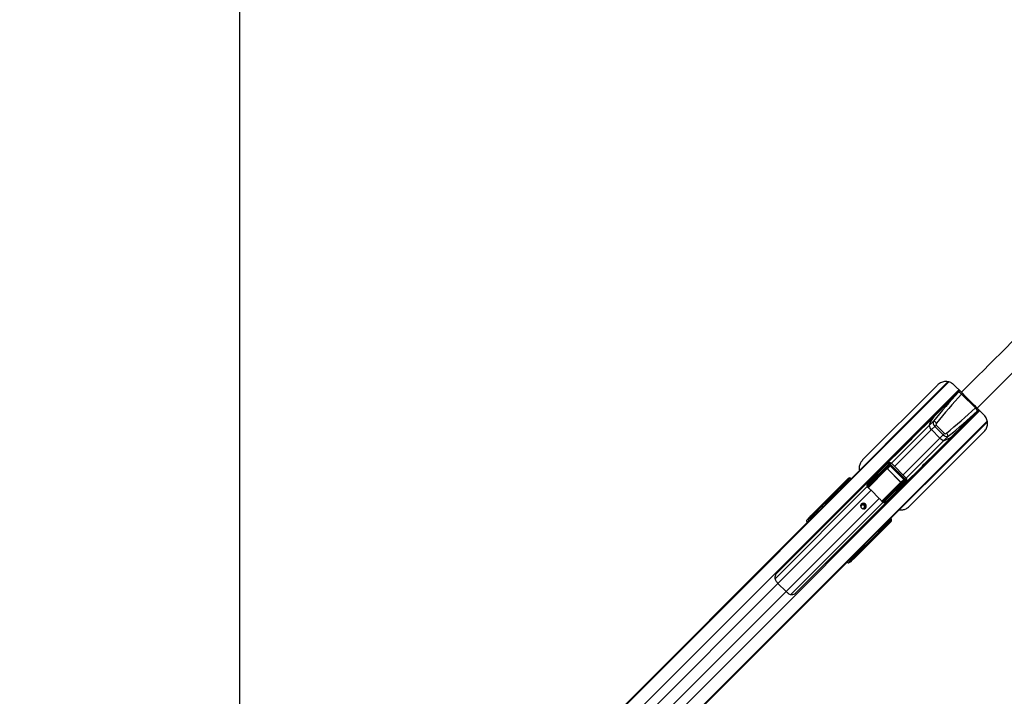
# Paper-space layout 'In-Ground Anchor' of a CAD drawing. Header units: millimetres. Extents: x 1591 to 17407, y 414 to 16227.
# Tile 39 of 67: x 3366 to 5051, y 11122 to 12280. Entities that reach past the tile are written whole.
import ezdxf

# ---------------------------------------------------------------- set-up
doc = ezdxf.new("R2010")
doc.units = ezdxf.units.MM
doc.layers.add('COMPONENT_GEOMETRY', color=7, linetype='Continuous')
doc.styles.add('SLDTEXTSTYLE1', font='TXT', dxfattribs={"width": 0.75})
doc.dimstyles.new('SLDDIMSTYLE0', dxfattribs={"dimtxt": 100, "dimasz": 6.604, "dimexe": 0, "dimexo": 0.0625, "dimgap": 25, "dimtad": 0, "dimtih": 1, "dimtoh": 1, "dimdec": 0, "dimlfac": 0.5, "dimrnd": 1e-09, "dimzin": 12, "dimdsep": 46, "dimtxsty": 'SLDTEXTSTYLE1', "dimsah": 1, "dimcen": 0.09, "dimadec": 0, "dimazin": 3, "dimtfac": 1, "dimtdec": 0, "dimtofl": 0, "dimtmove": 0, "dimatfit": 3, "dimfxl": 1, "dimfrac": 2, "dimtolj": 1, "dimtzin": 12, "dimarcsym": 0})

# ---------------------------------------------------------------- blocks, each defined once
blk = doc.blocks.new('_D_13')
at = {"layer": 'COMPONENT_GEOMETRY', "color": 7, "ltscale": 2}
for p, q in [((8879.1, 12946.1), (8879.1, 8407.7)), ((3365.8, 10201.4), (3365.8, 8407.7)), ((3365.8, 8414), (5974.7, 8414)), ((8879.1, 8414), (6270.2, 8414))]:
    blk.add_line(p, q, dxfattribs=at)
for points in [[(3365.8, 8414), (3372.4, 8413), (3372.4, 8415)], [(8879.1, 8414), (8872.5, 8415), (8872.5, 8413)]]:
    blk.add_solid(points, dxfattribs=at)
at = {"layer": 'COMPONENT_GEOMETRY', "color": 7, "ltscale": 2, "insert": (5974.7, 8463.6), "char_height": 100, "attachment_point": 1, "style": 'SLDTEXTSTYLE1'}
blk.add_mtext('2757', dxfattribs=at)

psp = doc.layouts.new('In-Ground Anchor')

# ---------------------------------------------------------------- linework, layer by layer
at = {"color": 8, "linetype": 'Continuous', "lineweight": 25, "ltscale": 2}
for p, q in [((3744.7, 10449.1), (4955.3, 11659.7)), ((4742.1, 11447.6), (4954.5, 11660)), ((3758.1, 10432), (4972.7, 11646.7)), ((4972.4, 11642.6), (4974.6, 11644.8)), ((3793.9, 10396.2), (5008.5, 11610.9)), ((5004.4, 11610.6), (5006.7, 11612.7)), ((3811, 10382.8), (5021.3, 11593.2)), ((4808.3, 11379.1), (5021.5, 11592.3)), ((4857.4, 11521), (4922.1, 11585.7)), ((4862.9, 11515.5), (4926, 11578.5)), ((4877.3, 11501.1), (4940.3, 11564.1)), ((4882.9, 11495.5), (4947.5, 11560.2)), ((4817.3, 11479.5), (4849.2, 11511.4)), ((4849.7, 11511.2), (4817.6, 11479.1)), ((4857.3, 11521.1), (4855.5, 11519.2)), ((4784.2, 11491.1), (4784.6, 11491.6)), ((4784.5, 11490.8), (4784.9, 11491.3)), ((4785.2, 11491.2), (4785.2, 11491.2)), ((4882.9, 11495.5), (4881.1, 11493.6)), ((4658.2, 11323.4), (4816, 11481.3)), ((4663.3, 11315.4), (4822.6, 11474.6)), ((4767.2, 11473.2), (4765.6, 11474.5)), ((4765.7, 11474.7), (4767.4, 11473.4)), ((4774.7, 11480.8), (4774.2, 11481.3)), ((4775.1, 11482.2), (4775.6, 11481.7)), ((4775.8, 11484.7), (4775.3, 11484.2)), ((4777.4, 11483.4), (4776, 11484.5)), ((4776.2, 11484.8), (4777.6, 11483.6)), ((4776.7, 11483.7), (4776.2, 11483.2)), ((4776.7, 11482.7), (4776.2, 11483.2)), ((4816.3, 11481.2), (4817.2, 11482.2)), ((4841.1, 11455.8), (4873.1, 11487.8)), ((4873.3, 11487.4), (4841.4, 11455.5)), ((4677.3, 11301.5), (4836.5, 11460.7)), ((4685.3, 11296.3), (4843.1, 11454.2)), ((4846.7, 11453.9), (4847.7, 11455.2)), ((3744.2, 10449.6), (4729.8, 11435.2)), ((4719.7, 11425.7), (4718.7, 11426.8)), ((4720.1, 11429), (4721.5, 11427.5)), ((4853.2, 11423.1), (4852.7, 11422.6)), ((4853.1, 11423.3), (4853.1, 11423.3)), ((4843.1, 11412.4), (4842.6, 11412.9)), ((4843.5, 11413.8), (4844, 11413.3)), ((4845.1, 11414.3), (4844.6, 11414.8)), ((4845.6, 11414.8), (4845.1, 11414.3)), ((4846.4, 11414.2), (4845.3, 11415.5)), ((4845.5, 11415.7), (4846.7, 11414.3)), ((4845.9, 11413), (4845.8, 11412.9)), ((4846.1, 11413.4), (4846.6, 11414)), ((4853.5, 11422.8), (4853, 11422.3)), ((4853.8, 11421), (4853.7, 11420.9)), ((4836.4, 11403.7), (4835, 11405.3)), ((4835.2, 11405.5), (4836.6, 11403.9)), ((3811.5, 10382.3), (4802, 11372.8)), ((4788.7, 11356.8), (4787.5, 11357.8)), ((4789.4, 11359.6), (4790.9, 11358.3)), ((3828.4, 10480.5), (4663.3, 11315.4)), ((3842.3, 10466.5), (4677.3, 11301.5))]:
    psp.add_line(p, q, dxfattribs=at)
at = {"color": 7, "linetype": 'Continuous', "lineweight": 25, "ltscale": 2}
for p, q in [((4739.2, 11445.2), (4954.1, 11660.1)), ((4974, 11645.4), (4660.9, 11332.2)), ((4936.3, 11654.8), (4808.1, 11526.6)), ((4974.5, 11644.9), (4928.7, 11599.1)), ((4977.1, 11642.3), (4964.6, 11654.8)), ((5001, 11615.6), (4977.4, 11639.1)), ((4694.1, 11299), (5007.3, 11612.1)), ((5006.8, 11612.6), (4960.9, 11566.8)), ((5016, 11603.4), (5004.2, 11615.2)), ((4805.9, 11376.1), (5021.6, 11591.9)), ((4931, 11601.7), (4892.3, 11563)), ((4929.3, 11592.9), (4922.1, 11585.7)), ((4887.7, 11446.9), (5016, 11575.2)), ((4931.4, 11583.9), (4926, 11578.5)), ((4940.3, 11564.1), (4926, 11578.5)), ((4933.7, 11586.2), (4931.4, 11583.9)), ((4945.8, 11569.6), (4931.4, 11583.9)), ((4933.7, 11586.2), (4948.1, 11571.8)), ((4924.8, 11530.4), (4963.6, 11569.2)), ((4945.8, 11569.6), (4940.3, 11564.1)), ((4948.1, 11571.8), (4945.8, 11569.6)), ((4954.8, 11567.4), (4947.5, 11560.2)), ((4877.9, 11548.5), (4846.1, 11516.8)), ((4817.5, 11486.8), (4851.3, 11520.8)), ((4852.3, 11518.9), (4817.7, 11484.2)), ((4817.8, 11482.3), (4852.3, 11516.7)), ((4853.3, 11516.3), (4818.8, 11481.8)), ((4831.5, 11502.2), (4845.6, 11516.3)), ((4851.3, 11520.8), (4845.6, 11516.3)), ((4851.8, 11521.2), (4846.1, 11516.7)), ((4849.2, 11511.4), (4853.3, 11516.3)), ((4850.5, 11511.3), (4850.7, 11511.5)), ((4873.2, 11488.6), (4850.5, 11511.3)), ((4855, 11516.7), (4850.7, 11511.5)), ((4850.7, 11511.5), (4873.4, 11488.8)), ((4855, 11516.7), (4855.4, 11517.1)), ((4878.5, 11493.1), (4855, 11516.7)), ((4855.4, 11517.1), (4879, 11493.6)), ((4881.1, 11493.6), (4855.5, 11519.2)), ((4882.9, 11495.5), (4857.3, 11521.1)), ((4878.7, 11484.3), (4910.4, 11516)), ((4719.4, 11430.7), (4781.8, 11493.1)), ((4719.5, 11431.1), (4783.1, 11494.8)), ((4776.3, 11486.3), (4781.8, 11490.9)), ((4782.8, 11491.8), (4778.7, 11488.6)), ((4782.9, 11491.9), (4778.8, 11488.7)), ((4781.8, 11493.1), (4783.1, 11494.8)), ((4781.8, 11490.9), (4782.8, 11491.8)), ((4782.8, 11491.8), (4782.9, 11491.9)), ((4784.2, 11491.1), (4783.2, 11490.2)), ((4783.5, 11489.9), (4784.5, 11490.8)), ((4784.5, 11490.8), (4784.2, 11491.1)), ((4784.9, 11491.3), (4784.6, 11491.6)), ((4843.6, 11456.9), (4878.1, 11491.4)), ((4878.6, 11490.5), (4844.1, 11456)), ((4846.1, 11455.8), (4880.8, 11490.4)), ((4878.1, 11491.4), (4873.3, 11487.4)), ((4873.4, 11488.8), (4878.5, 11493.1)), ((4878.5, 11493.1), (4879, 11493.6)), ((4765.6, 11474.5), (4720.1, 11429)), ((4765.6, 11476.2), (4773.7, 11482.9)), ((4773.8, 11481.5), (4765.7, 11474.8)), ((4774.8, 11483.9), (4768.8, 11479.2)), ((4768.9, 11479.2), (4768.8, 11479.2)), ((4774.9, 11484), (4768.9, 11479.2)), ((4773.7, 11482.9), (4774.8, 11483.9)), ((4775.1, 11482.2), (4774.2, 11481.3)), ((4774.9, 11484), (4774.8, 11483.9)), ((4776.2, 11483.2), (4775.1, 11482.2)), ((4781.8, 11489.5), (4776.2, 11484.8)), ((4777.2, 11483.2), (4776.7, 11483.7)), ((4782.3, 11489.3), (4783.2, 11490.2)), ((4782.6, 11489), (4782.3, 11489.3)), ((4782.6, 11489), (4783.5, 11489.9)), ((4783.2, 11490.2), (4783.5, 11489.9)), ((4817.6, 11488.8), (4817.8, 11488.5)), ((4822.6, 11474.6), (4836.5, 11460.7)), ((4882.7, 11489.5), (4848.7, 11455.6)), ((4864.1, 11469.6), (4878.2, 11483.7)), ((4873.2, 11488.6), (4873.4, 11488.8)), ((4878.2, 11483.7), (4882.7, 11489.5)), ((4878.6, 11484.2), (4883.1, 11489.9)), ((4729.8, 11435.2), (4742.2, 11446.8)), ((4731, 11437), (4737, 11443)), ((4734.1, 11439.6), (4741.5, 11446.4)), ((4734.1, 11439.6), (4740, 11445.4)), ((4737, 11443), (4739.2, 11445.2)), ((4740, 11445.4), (4742.1, 11447.6)), ((4741.5, 11446.4), (4740, 11445.4)), ((4744, 11448.9), (4742.1, 11447.6)), ((4846.3, 11455.1), (4844.1, 11455.3)), ((4850.4, 11456), (4850.7, 11455.7)), ((4712.3, 11422.9), (4715, 11425.6)), ((4714.1, 11425.4), (4712.3, 11422.9)), ((4714, 11420), (4718.3, 11424.3)), ((4715, 11425.6), (4715.9, 11426.9)), ((4718.7, 11426.8), (4717.7, 11425.6)), ((4718.3, 11424.3), (4725.8, 11431.8)), ((4725.8, 11431.8), (4731, 11437)), ((4729.8, 11435.2), (4734.1, 11439.6)), ((4853.2, 11423.1), (4853, 11423.2)), ((4853.5, 11422.8), (4853.2, 11423.1)), ((3743.9, 10449.9), (4714, 11420)), ((4854.9, 11419.9), (4792.6, 11357.6)), ((4793, 11357.6), (4856.7, 11421.3)), ((4836.7, 11403.8), (4843.4, 11411.9)), ((4844.7, 11411.8), (4838, 11403.8)), ((4841, 11406.9), (4845.8, 11412.9)), ((4841, 11406.9), (4841.1, 11407)), ((4841.1, 11407), (4845.9, 11413)), ((4843.1, 11412.4), (4844, 11413.3)), ((4844, 11413.3), (4845.1, 11414.3)), ((4845.8, 11412.9), (4844.7, 11411.8)), ((4845.6, 11414.8), (4845, 11415.3)), ((4846.7, 11414.3), (4851.4, 11420)), ((4852.7, 11419.9), (4848.2, 11414.4)), ((4850.5, 11416.9), (4853.7, 11420.9)), ((4850.6, 11417), (4853.8, 11421)), ((4851.7, 11421.6), (4850.8, 11420.7)), ((4851.1, 11420.4), (4850.8, 11420.7)), ((4852, 11421.3), (4851.1, 11420.4)), ((4852.7, 11422.6), (4851.7, 11421.6)), ((4851.7, 11421.6), (4852, 11421.3)), ((4852, 11421.3), (4853, 11422.3)), ((4853, 11422.3), (4852.7, 11422.6)), ((4853.7, 11420.9), (4852.7, 11419.9)), ((4856.7, 11421.3), (4854.9, 11419.9)), ((4790.9, 11358.3), (4836.4, 11403.7)), ((4791.1, 11361.3), (4803.7, 11374)), ((4802, 11372.8), (4808.3, 11379.1)), ((4806.5, 11377.6), (4802, 11372.8)), ((4803.7, 11374), (4805.9, 11376.1)), ((4808.3, 11379.1), (4808.5, 11379.5)), ((4055.4, 10625.6), (4786.8, 11357)), ((4786.8, 11357), (4791.1, 11361.3)), ((4787.4, 11355.9), (4788.7, 11356.8)), ((4787.5, 11353.1), (4784.8, 11350.4)), ((4787.3, 11352.3), (4784.8, 11350.4)), ((4788.7, 11354), (4787.5, 11353.1)), ((4663.3, 11315.4), (4677.3, 11301.5))]:
    psp.add_line(p, q, dxfattribs=at)
at = {"color": 7, "linetype": 'Continuous', "lineweight": 25, "ltscale": 2, "flags": 128}
for points in [[(3742, 12948.7), (3741.9, 11667.5), (3741.9, 10464.8)], [(4892.3, 11563), (4892.3, 11563), (4890.6, 11561.2), (4888.2, 11558.7), (4885.3, 11555.6), (4883.8, 11554), (4882.3, 11552.6), (4881, 11551.2), (4879.7, 11550.1), (4878, 11548.4), (4877.3, 11547.9), (4877.9, 11548.5), (4877.9, 11548.5)], [(4917.4, 11523.4), (4917.4, 11523.3), (4914.5, 11520.3), (4912, 11517.7), (4910.4, 11516), (4909.8, 11515.4), (4910.3, 11516.1), (4911.9, 11517.9), (4913.1, 11519.1), (4914.5, 11520.4), (4915.9, 11521.9), (4917.5, 11523.4), (4920.5, 11526.3), (4923.1, 11528.8), (4924.8, 11530.4), (4924.8, 11530.4)], [(4806.1, 11451.3), (4805.1, 11449.7), (4804.7, 11447.9), (4805.2, 11446), (4806.3, 11444.4), (4807.9, 11443.3), (4809.7, 11442.9), (4811.6, 11443.2), (4813.1, 11444.2), (4814.1, 11445.7), (4814.4, 11447.6), (4814, 11449.4), (4812.9, 11451), (4811.3, 11452.1), (4809.4, 11452.6), (4807.6, 11452.3), (4806.1, 11451.3)]]:
    psp.add_lwpolyline(points, dxfattribs=at)
at = {"color": 7, "linetype": 'Continuous', "lineweight": 25, "ltscale": 4}
for centre, radius, start, end in [((4968.7, 11631.8), 11.4, 39.7345, 70.7401), ((4966.5, 11636.4), 1, 135, 207.5424), ((4993.7, 11606.8), 11.4, 19.2599, 50.2655), ((4955.5, 11577.5), 34.4, 129.2918, 166.1896), ((4957.6, 11576.5), 36.7, 142.0459, 165.5006), ((4924.3, 11578.8), 14.9, 46.9276, 70.2825), ((4998.3, 11604.6), 1, 242.4576, 315), ((4932.2, 11586.5), 10.1, 184.4253, 232.1303), ((4948.3, 11570.3), 10.1, 217.8697, 265.5747), ((4939.2, 11593.8), 34.7, 283.9591, 320.5594), ((4938.4, 11595.7), 36.7, 284.4994, 307.9541), ((4940.7, 11562.4), 14.9, 19.7175, 43.0724), ((4849.2, 11510.9), 0.549, 34.0024, 90.9698), ((4853.5, 11520.8), 2.2, 179.1268, 236.0427), ((4853.2, 11517.4), 1.1, 213.9965, 270.9757), ((4782.5, 11490.2), 0.98, 137.3928, 226.1609), ((4879.2, 11491.4), 1.1, 179.0243, 236.0035), ((4882.6, 11491.7), 2.2, 213.9573, 270.8732), ((4764.9, 11475), 0.795, 322.7834, 345.0536), ((4765.5, 11476.3), 0.161, 328.8691, 24.8283), ((4764.9, 11475), 0.879, 321.7669, 341.5902), ((4768.6, 11479.2), 0.178, 331.1122, 29.1758), ((4774.4, 11482.2), 0.98, 137.3925, 226.1613), ((4775, 11485.8), 1.34, 307.0755, 319.0307), ((4775.3, 11485.1), 0.878, 321.7577, 341.5994), ((4776.1, 11486.4), 0.222, 336.0145, 36.4861), ((4778.5, 11488.7), 0.237, 337.4267, 38.3549), ((4817.6, 11485.5), 0.618, 116.5932, 150.3112), ((4817.8, 11485.7), 1.48, 237.542, 267.542), ((4817.4, 11484.2), 1.96, 262.7379, 282.6263), ((4818.1, 11482.5), 1.01, 198.7013, 309.8402), ((4818.7, 11482.9), 1.1, 214.0122, 270.96), ((4780.8, 11432.9), 59.1, 44.9626, 50.4539), ((4872.8, 11487.4), 0.549, 359.0302, 55.9976), ((4794.8, 11418.9), 59.1, 39.5461, 45.0374), ((4844.4, 11456.2), 1.01, 140.1598, 251.2987), ((4844.7, 11456.9), 1.1, 179.04, 235.9878), ((4750.4, 11429.6), 19, 123.3666, 134.9576), ((4752.6, 11431.8), 19, 123.3657, 134.9581), ((4808.3, 11446.7), 3.27, 41.8661, 188.5862), ((4808.2, 11446.4), 5.05, 327.8543, 122.1457), ((4808.6, 11446.4), 3.27, 260.8716, 48.6761), ((4846, 11455.5), 1.96, 167.3737, 187.2621), ((4847.6, 11455.9), 1.48, 182.458, 212.458), ((4847.4, 11455.7), 0.618, 299.6888, 333.4068), ((4716.3, 11424.2), 1.98, 44.4639, 133.2794), ((4717.2, 11425.4), 1.98, 44.4639, 133.2794), ((4721.2, 11430.5), 1.79, 173.2827, 232.9394), ((4841.1, 11406.8), 0.178, 60.8242, 118.8878), ((4844.1, 11412.6), 0.98, 223.8387, 312.6075), ((4846.9, 11413.5), 0.878, 108.4006, 128.2423), ((4847.7, 11413.2), 1.34, 130.9693, 142.9245), ((4848.2, 11414.2), 0.222, 53.5139, 113.9855), ((4850.6, 11416.7), 0.237, 51.6451, 112.5733), ((4852.1, 11420.6), 0.98, 223.8391, 312.6072), ((4836.9, 11403), 0.879, 108.4098, 128.2331), ((4836.9, 11403), 0.795, 104.9464, 127.2166), ((4838.1, 11403.6), 0.161, 65.1717, 121.1309), ((4790.3, 11387.4), 19, 315.0405, 326.5016), ((4792.4, 11389.5), 19, 315.0422, 326.6336), ((4786, 11354.4), 1.98, 316.7206, 45.5361), ((4787.3, 11355.4), 1.98, 316.7206, 45.5361), ((4792.3, 11359.3), 1.79, 217.0606, 276.7173), ((4694.7, 11346.9), 44.4, 217.7796, 225.0859), ((4708.7, 11332.9), 44.4, 224.9141, 232.2204)]:
    psp.add_arc(centre, radius, start, end, dxfattribs=at)
at = {"color": 8, "linetype": 'Continuous', "lineweight": 25, "ltscale": 4}
for centre, radius, start, end in [((4783.5, 11492.8), 1.68, 172.6449, 229.8855), ((4793.5, 11482.9), 11.7, 131.2515, 135.1549), ((4844.8, 11431.6), 11.7, 314.8451, 318.7485), ((4854.7, 11421.6), 1.68, 220.1145, 277.3551)]:
    psp.add_arc(centre, radius, start, end, dxfattribs=at)
at = {"color": 7, "linetype": 'Continuous', "lineweight": 25, "ltscale": 4}
for centre, major_axis, ratio, start_param, end_param in [((5151.4, 11497.3), (305, 305), 0.532415, 1.626186, 1.77985), ((5152.1, 11498), (303.4, 303.4), 0.521193, 1.626186, 1.77985), ((4859.9, 11790.3), (303.4, 303.4), 0.521193, 4.503335, 4.656999), ((4859.2, 11789.6), (305, 305), 0.532415, 4.503335, 4.656999), ((4935.7, 11588.2), (-5.66, 5.66), 0.757813, 0.209054, 1.570796), ((4936.4, 11588.9), (2.71, 2.71), 0.521193, 1.77985, 3.141593), ((4950.1, 11573.8), (-5.66, 5.66), 0.757813, 1.570796, 2.932539), ((4950.8, 11574.5), (2.71, 2.71), 0.521193, 3.141593, 4.503335), ((4848.5, 11513.6), (3.58, 3.02), 0.853488, 1.52392, 1.670854), ((4849.9, 11510.7), (0.731, 0.811), 0.916063, 6.241727, 7.782841), ((4850, 11510.8), (0.414, 0.472), 0.796011, 6.231664, 7.772778), ((4854.2, 11518), (3.2, 2.8), 0.93999, 0.058558, 1.65746), ((4853.8, 11517.6), (1.79, 1.51), 0.853488, 0.071952, 1.670854), ((4853.7, 11515.3), (1.66, 1.89), 0.796011, 6.231664, 7.772778), ((4853.9, 11515.5), (1.04, 1.2), 0.630657, 6.230496, 7.77161), ((4784.6, 11490.2), (-2.34, 3.27), 0.932843, 4.866053, 6.438006), ((4782.8, 11489.8), (1.06, -1.06), 0.352477, 1.570796, 3.106686), ((4783.8, 11490.8), (1.06, -1.06), 0.330596, 1.570796, 3.106686), ((4785.8, 11491.8), (-1.73, 3.69), 0.908491, 5.029028, 6.60098), ((4848.2, 11521.5), (191.3, 192), 0.006704, 4.540214, 4.618229), ((4877.4, 11492.1), (1.2, 1.04), 0.630657, 4.794761, 6.335875), ((4877.1, 11491.8), (1.89, 1.66), 0.796011, 4.793592, 6.334706), ((4879.4, 11491.9), (1.51, 1.79), 0.853488, 4.612331, 6.211233), ((4879.9, 11492.4), (2.8, 3.2), 0.93999, 4.625725, 6.224627), ((4764.8, 11473.2), (1.41, -1.41), 0.724176, 1.745329, 1.771359), ((4826.3, 11534.7), (74.1, 71.3), 0.000648, 3.754688, 3.824522), ((4826.6, 11534.3), (74.5, 71), 0.000852, 3.752981, 3.822815), ((4765.1, 11473.6), (1.77, -1.77), 0.5087, 1.745329, 1.771359), ((4774.8, 11481.8), (1.06, -1.06), 0.352477, 1.570796, 3.106686), ((4774.1, 11481.1), (0.354, -0.354), 0.374358, 1.570796, 3.106686), ((4775.8, 11482.9), (1.06, -1.06), 0.330596, 1.570796, 3.106686), ((4777.4, 11485.8), (1.62, 1.06), 0.772703, 3.176826, 3.370827), ((4777.2, 11485.8), (1.22, 0.83), 0.676841, 3.173446, 3.367446), ((4826.3, 11534.7), (74.1, 71.3), 0.000648, 3.971416, 4.015565), ((4826.6, 11534.3), (74.5, 71), 0.000852, 3.969708, 4.013858), ((4782.2, 11489.1), (0.354, -0.354), 0.374358, 1.570796, 3.106686), ((4770.7, 11421.5), (68.6, 84), 0.010788, 0.780508, 0.819711), ((4825.1, 11485.2), (5.76, 5.76), 0.82056, 2.385137, 2.661507), ((4872.7, 11488.2), (0.472, 0.414), 0.796011, 4.793592, 6.334706), ((4872.6, 11488.1), (0.811, 0.731), 0.916063, 4.78353, 6.324644), ((4875.4, 11486.6), (3.02, 3.58), 0.853488, 4.612331, 4.759266), ((4783.4, 11408.8), (84, 68.6), 0.010788, 5.463474, 5.502677), ((4883.4, 11486.3), (192, 191.3), 0.006704, 1.664957, 1.742994), ((4742.4, 11447.2), (1.76, 1.68), 0.065684, 4.53791, 6.633312), ((4847, 11463.3), (5.76, 5.76), 0.82056, 3.621679, 3.898049), ((4716.6, 11418.8), (-4.24, 4.24), 0.32958, 0.046003, 1.102064), ((4827.1, 11306.9), (222.4, 222.4), 0.508736, 1.500983, 1.570796), ((4718.1, 11429.4), (4.18, 4.33), 0.043858, 1.202097, 2.797643), ((4718.6, 11429.5), (2.79, 2.88), 0.043858, 1.202097, 2.797643), ((4831.4, 11311.2), (222.4, 222.4), 0.508736, 1.500983, 1.570796), ((4720, 11428.1), (1.28, 1.57), 0.246297, 1.166018, 2.761564), ((4852, 11422.7), (3.27, -2.34), 0.932843, 6.128365, 7.700317), ((4853.7, 11424), (3.69, -1.73), 0.908491, 5.965391, 7.537343), ((4896.2, 11464.7), (71, 74.5), 0.000852, 2.460371, 2.530205), ((4896.6, 11464.4), (71.3, 74.1), 0.000648, 2.458663, 2.528497), ((4843, 11412.2), (-0.354, 0.354), 0.374358, 3.176499, 4.712389), ((4843.7, 11412.9), (-1.06, 1.06), 0.352477, 3.176499, 4.712389), ((4844.7, 11414), (-1.06, 1.06), 0.330596, 3.176499, 4.712389), ((4847.7, 11415.5), (1.06, 1.62), 0.772703, 2.912358, 3.106359), ((4847.7, 11415.4), (0.83, 1.22), 0.676841, 2.915739, 3.10974), ((4896.2, 11464.7), (71, 74.5), 0.000852, 2.269328, 2.313477), ((4896.6, 11464.4), (71.3, 74.1), 0.000648, 2.26762, 2.311769), ((4851, 11420.3), (-0.354, 0.354), 0.374358, 3.176499, 4.712389), ((4851.7, 11421), (-1.06, 1.06), 0.352477, 3.176499, 4.712389), ((4852.6, 11422), (-1.06, 1.06), 0.330596, 3.176499, 4.712389), ((4835.1, 11402.9), (1.41, -1.41), 0.724176, 1.370234, 1.396263), ((4835.4, 11403.3), (-1.77, 1.77), 0.5087, 4.511826, 4.537856), ((4673.7, 11470.2), (221.5, 221.5), 0.510768, 4.712389, 4.782202), ((4678, 11474.5), (221.5, 221.5), 0.510768, 4.712389, 4.781395), ((4806.9, 11377.8), (1.68, 1.76), 0.065684, 5.933058, 8.030556), ((4791.3, 11356.3), (4.33, 4.18), 0.043858, 3.485543, 5.081089), ((4790, 11358.1), (1.57, 1.28), 0.246297, 3.521621, 5.117167), ((4791.4, 11356.7), (2.88, 2.79), 0.043858, 3.485543, 5.081089), ((4780.6, 11354.7), (4.24, -4.24), 0.32958, 5.181121, 6.237182)]:
    psp.add_ellipse(centre, major_axis=major_axis, ratio=ratio, start_param=start_param, end_param=end_param, dxfattribs=at)
at = {"color": 8, "linetype": 'Continuous', "lineweight": 25, "ltscale": 4}
for centre, major_axis, ratio, start_param, end_param in [((4783.9, 11489.9), (-0.86, 1.85), 0.908491, 5.029028, 5.349262), ((4782.5, 11488.8), (0.354, -0.354), 0.374358, 1.016436, 1.570796), ((4838.1, 11504.2), (34.8, 28.4), 0.010914, 4.010045, 4.069827), ((4866, 11476.2), (28.4, 34.8), 0.010914, 2.213359, 2.27314), ((4719.3, 11421.4), (4.24, -4.24), 0.32951, 3.18746, 4.244393), ((4720.6, 11422.8), (-2.83, 2.83), 0.32958, 0.046003, 0.827843), ((4851.8, 11422), (1.85, -0.86), 0.908491, 0.9332, 1.254158), ((4850.7, 11420.6), (-0.354, 0.354), 0.374358, 4.712389, 5.266749), ((4784.6, 11358.7), (2.83, -2.83), 0.32958, 5.455342, 6.237182), ((4783.3, 11357.4), (-4.24, 4.24), 0.32951, 2.038792, 3.095725)]:
    psp.add_ellipse(centre, major_axis=major_axis, ratio=ratio, start_param=start_param, end_param=end_param, dxfattribs=at)
at = {"color": 8, "linetype": 'Continuous', "lineweight": 25, "ltscale": 2}
for points, knots in [([(4977.1, 11642.3), (5078.9, 11743.9), (5282.6, 11947), (5553.1, 12216.4), (5722.2, 12383.5), (5789.1, 12449.6)], [0, 0, 0, 0, 0.376729, 0.753458, 1, 1, 1, 1]), ([(5810, 12425.8), (5744.4, 12359.4), (5577.8, 12190.8), (5308.9, 11920.7), (5105.8, 11717), (5004.2, 11615.2)], [0, 0, 0, 0, 0.245175, 0.622587, 1, 1, 1, 1]), ([(4977.4, 11639.1), (4977.9, 11639.6), (4978.4, 11640.1), (4978.8, 11640.6), (4978.8, 11640.6)], [0, 0, 0, 0, 0.991752, 1, 1, 1, 1]), ([(5001, 11615.6), (5001.5, 11616), (5002, 11616.5), (5002.5, 11616.9), (5002.5, 11616.9)], [0, 0, 0, 0, 0.991752, 1, 1, 1, 1]), ([(4768.8, 11479.3), (4768.8, 11479.4), (4769.1, 11479.6), (4769.4, 11479.8), (4769.7, 11479.9), (4769.8, 11480)], [0, 0, 0, 0, 0.160747, 0.847684, 1, 1, 1, 1]), ([(4778.7, 11488.9), (4778.8, 11488.9), (4779, 11489.2), (4779.4, 11489.4), (4779.8, 11489.5), (4779.9, 11489.5)], [0, 0, 0, 0, 0.138509, 0.757678, 1, 1, 1, 1]), ([(4817, 11485.8), (4816.7, 11485.6), (4816.3, 11485.3), (4815.9, 11484.9), (4815.7, 11484.8)], [0, 0, 0, 0, 0.675871, 1, 1, 1, 1]), ([(4844.1, 11455.3), (4843.9, 11455.1), (4843.5, 11454.8), (4843.1, 11454.5), (4842.9, 11454.3)], [0, 0, 0, 0, 0.49318, 1, 1, 1, 1]), ([(4841.8, 11407.8), (4841.7, 11407.7), (4841.6, 11407.4), (4841.3, 11407.1), (4841.2, 11406.9)], [0, 0, 0, 0, 0.400021, 1, 1, 1, 1]), ([(4851.4, 11418), (4851.3, 11417.8), (4851.2, 11417.4), (4850.9, 11417), (4850.7, 11416.8)], [0, 0, 0, 0, 0.493028, 1, 1, 1, 1])]:
    psp.add_open_spline(points, degree=3, knots=knots, dxfattribs=at)
at = {"color": 7, "linetype": 'Continuous', "lineweight": 25, "ltscale": 2}
for points, knots in [([(4964.6, 11654.8), (4963.7, 11655.6), (4961.9, 11657.2), (4957.8, 11659.5), (4953.2, 11660.7), (4948.4, 11660.7), (4944.7, 11659.9), (4941.2, 11658.5), (4938.3, 11656.7), (4936.8, 11655.3), (4936.3, 11654.8)], [0, 0, 0, 0, 0.111635, 0.223336, 0.44519, 0.565643, 0.686087, 0.809917, 0.933675, 1, 1, 1, 1]), ([(5004.2, 11615.2), (5002.1, 11617.3), (4997.8, 11621.6), (4991, 11628.4), (4983.9, 11635.5), (4979.4, 11640), (4977.1, 11642.3)], [0, 0, 0, 0, 0.23888, 0.484636, 0.738142, 1, 1, 1, 1]), ([(5016, 11575.2), (5016.8, 11576.1), (5018.4, 11577.9), (5020.7, 11582.1), (5021.9, 11586.8), (5021.8, 11591.6), (5021, 11595.3), (5019.5, 11598.9), (5017.7, 11601.6), (5016.4, 11603), (5016, 11603.4)], [0, 0, 0, 0, 0.113742, 0.227546, 0.45365, 0.575527, 0.697382, 0.820632, 0.943802, 1, 1, 1, 1]), ([(4877.9, 11548.5), (4878.4, 11549), (4879.4, 11550), (4882.1, 11552.5), (4884.2, 11554.5), (4885.2, 11555.6), (4885.2, 11555.6)], [0, 0, 0, 0, 0.334665, 0.667309, 0.996888, 1, 1, 1, 1]), ([(4808.1, 11526.6), (4806.7, 11524.9), (4804, 11521.7), (4802.2, 11515.4), (4801.9, 11510.7), (4802.6, 11508.7), (4802.6, 11508.6)], [0, 0, 0, 0, 0.335862, 0.67284, 0.985719, 1, 1, 1, 1]), ([(4784.6, 11491.6), (4784.6, 11491.7), (4784.4, 11491.9), (4784, 11492.1), (4783.6, 11492.2), (4783.2, 11492.1), (4783, 11492), (4782.9, 11491.9)], [0, 0, 0, 0, 0.152674, 0.421378, 0.626365, 0.80189, 1, 1, 1, 1]), ([(4785.1, 11491.1), (4785.1, 11491.1), (4785, 11491.2), (4785, 11491.3), (4784.9, 11491.3)], [0, 0, 0, 0, 0.468009, 1, 1, 1, 1]), ([(4765.5, 11474.5), (4765.5, 11474.5), (4765.4, 11474.6), (4765.2, 11474.8), (4765.1, 11475.2), (4765.1, 11475.5), (4765.2, 11475.8), (4765.4, 11476.1), (4765.6, 11476.2), (4765.6, 11476.3)], [0, 0, 0, 0, 0.0324101, 0.2220685, 0.3811786, 0.5433605, 0.6727979, 0.8347317, 1, 1, 1, 1]), ([(4765.6, 11476.2), (4765.6, 11476.1), (4765.5, 11476), (4765.4, 11475.9), (4765.3, 11475.7), (4765.3, 11475.6), (4765.3, 11475.5), (4765.3, 11475.3), (4765.4, 11475), (4765.6, 11474.9), (4765.7, 11474.8), (4765.7, 11474.8)], [0, 0, 0, 0, 0.16548, 0.283632, 0.314973, 0.413519, 0.43341, 0.592921, 0.760462, 0.965179, 1, 1, 1, 1]), ([(4776.7, 11483.7), (4776.6, 11483.8), (4776.4, 11484), (4776, 11484.2), (4775.6, 11484.3), (4775.2, 11484.2), (4775, 11484.1), (4774.9, 11484)], [0, 0, 0, 0, 0.152688, 0.421359, 0.626347, 0.801871, 1, 1, 1, 1]), ([(4775.8, 11484.7), (4775.8, 11484.8), (4775.7, 11485.1), (4775.6, 11485.4), (4775.7, 11485.8), (4775.9, 11486.2), (4776.1, 11486.4), (4776.3, 11486.5)], [0, 0, 0, 0, 0.183691, 0.357737, 0.54589, 0.746167, 1, 1, 1, 1]), ([(4776.3, 11486.3), (4776.2, 11486.2), (4776, 11486), (4775.9, 11485.8), (4775.8, 11485.5), (4775.9, 11485.2), (4776, 11485), (4776, 11484.9)], [0, 0, 0, 0, 0.26175, 0.454755, 0.634221, 0.807851, 1, 1, 1, 1]), ([(4818.3, 11489.7), (4818.3, 11489.7), (4817.9, 11489.3), (4816.9, 11488.1), (4815.9, 11486), (4815.5, 11483.9), (4815.6, 11482.3), (4815.9, 11481.6), (4816, 11481.3)], [0, 0, 0, 0, 0.002671, 0.195352, 0.507159, 0.72196, 0.874864, 1, 1, 1, 1]), ([(4816, 11481.3), (4816.5, 11480.5), (4817.1, 11479.5), (4818.1, 11478.7), (4818.4, 11478.4)], [0, 0, 0, 0, 0.720118, 1, 1, 1, 1]), ([(4817.2, 11482.2), (4817.1, 11482.6), (4816.9, 11483.4), (4817, 11484.1), (4817, 11484.5)], [0, 0, 0, 0, 0.544712, 1, 1, 1, 1]), ([(4817.5, 11486.8), (4817.5, 11486.8), (4817.4, 11486.7), (4817.1, 11486.4), (4817.1, 11486), (4817, 11485.8)], [0, 0, 0, 0, 0.010669, 0.412586, 1, 1, 1, 1]), ([(4817, 11484.5), (4817, 11484.7), (4817, 11485.1), (4817, 11485.6), (4817, 11485.7), (4817, 11485.8)], [0, 0, 0, 0, 0.592755, 0.815784, 1, 1, 1, 1]), ([(4817.5, 11486.8), (4817.5, 11486.8), (4817.4, 11486.7), (4817.3, 11486.5), (4817.3, 11486.2), (4817.3, 11486.1)], [0, 0, 0, 0, 0.010615, 0.412527, 1, 1, 1, 1]), ([(4817.3, 11486.1), (4817.3, 11486), (4817.4, 11485.7), (4817.5, 11485.2), (4817.6, 11484.7), (4817.7, 11484.3), (4817.7, 11484.2)], [0, 0, 0, 0, 0.205547, 0.434417, 0.855269, 1, 1, 1, 1]), ([(4840.3, 11456.5), (4840.9, 11455.8), (4841.8, 11454.9), (4842.9, 11454.3), (4843.1, 11454.2)], [0, 0, 0, 0, 0.719883, 1, 1, 1, 1]), ([(4843.1, 11454.2), (4843.5, 11454), (4844.2, 11453.7), (4845.8, 11453.6), (4847.9, 11454), (4849.9, 11455), (4851.1, 11456), (4851.6, 11456.5), (4851.6, 11456.5)], [0, 0, 0, 0, 0.1251356, 0.27804, 0.4928408, 0.8046477, 0.9973289, 1, 1, 1, 1]), ([(4846.1, 11455.8), (4846.4, 11455.8), (4846.7, 11455.7), (4847.2, 11455.6), (4847.6, 11455.5), (4847.8, 11455.5), (4847.9, 11455.4)], [0, 0, 0, 0, 0.425543, 0.565634, 0.794477, 1, 1, 1, 1]), ([(4847.7, 11455.2), (4847.6, 11455.2), (4847.4, 11455.2), (4847, 11455.1), (4846.6, 11455.1), (4846.3, 11455.1)], [0, 0, 0, 0, 0.184216, 0.407245, 1, 1, 1, 1]), ([(4848.7, 11455.6), (4848.7, 11455.6), (4848.6, 11455.5), (4848.3, 11455.3), (4847.9, 11455.2), (4847.7, 11455.2)], [0, 0, 0, 0, 0.010668, 0.423149, 1, 1, 1, 1]), ([(4848.7, 11455.6), (4848.7, 11455.6), (4848.6, 11455.5), (4848.4, 11455.4), (4848.1, 11455.4), (4847.9, 11455.4)], [0, 0, 0, 0, 0.010614, 0.42316, 1, 1, 1, 1]), ([(4871, 11441.3), (4873, 11441.2), (4876.9, 11441), (4882.9, 11443), (4886, 11445.5), (4887.7, 11446.9)], [0, 0, 0, 0, 0.314044, 0.633264, 1, 1, 1, 1]), ([(4725.8, 11431.8), (4726, 11432), (4726.5, 11432.5), (4727.4, 11433.4), (4728.4, 11434.4), (4729.4, 11435.3), (4730.2, 11436.2), (4730.7, 11436.7), (4731, 11437), (4731, 11437), (4731, 11437)], [0, 0, 0, 0, 0.133591, 0.267194, 0.400812, 0.534418, 0.668011, 0.801603, 0.935223, 1, 1, 1, 1]), ([(4845.9, 11413), (4846, 11413.1), (4846.1, 11413.3), (4846.1, 11413.7), (4846.1, 11414), (4846, 11414.3), (4845.8, 11414.5), (4845.6, 11414.7), (4845.6, 11414.8)], [0, 0, 0, 0, 0.199592, 0.351306, 0.494327, 0.646193, 0.852232, 1, 1, 1, 1]), ([(4848.4, 11414.4), (4848.3, 11414.3), (4848.1, 11414.1), (4847.8, 11413.9), (4847.4, 11413.8), (4847, 11413.8), (4846.7, 11413.9), (4846.6, 11414)], [0, 0, 0, 0, 0.189693, 0.38797, 0.597553, 0.804407, 1, 1, 1, 1]), ([(4846.8, 11414.2), (4846.9, 11414.1), (4847.1, 11414), (4847.3, 11414), (4847.5, 11414), (4847.6, 11414), (4847.8, 11414.1), (4848, 11414.2), (4848.1, 11414.3), (4848.2, 11414.4)], [0, 0, 0, 0, 0.204002, 0.368367, 0.408915, 0.562568, 0.608497, 0.8027, 1, 1, 1, 1]), ([(4853.8, 11421), (4853.9, 11421.1), (4854, 11421.3), (4854, 11421.6), (4854, 11421.9), (4853.9, 11422.2), (4853.7, 11422.5), (4853.5, 11422.7), (4853.5, 11422.8)], [0, 0, 0, 0, 0.19958, 0.351319, 0.494314, 0.646183, 0.852228, 1, 1, 1, 1]), ([(4838.2, 11403.8), (4838.1, 11403.7), (4838, 11403.5), (4837.7, 11403.4), (4837.4, 11403.3), (4837.1, 11403.2), (4836.8, 11403.3), (4836.6, 11403.4), (4836.5, 11403.6), (4836.4, 11403.7)], [0, 0, 0, 0, 0.167763, 0.309449, 0.442103, 0.597351, 0.769224, 0.800224, 1, 1, 1, 1]), ([(4836.7, 11403.8), (4836.7, 11403.7), (4836.9, 11403.5), (4837.2, 11403.4), (4837.4, 11403.4), (4837.6, 11403.4), (4837.7, 11403.5), (4837.8, 11403.5), (4837.9, 11403.6), (4838, 11403.7), (4838, 11403.8)], [0, 0, 0, 0, 0.2158353, 0.4289375, 0.5802332, 0.6862325, 0.7010687, 0.8133996, 0.8319284, 1, 1, 1, 1]), ([(4660.9, 11332.2), (4660.5, 11331.8), (4659.7, 11330.9), (4658.6, 11328.8), (4657.9, 11326), (4657.9, 11322.6), (4659.1, 11320.6), (4659.6, 11319.7)], [0, 0, 0, 0, 0.109626, 0.256725, 0.499787, 0.755182, 1, 1, 1, 1]), ([(4681.5, 11297.7), (4682.3, 11297.2), (4684, 11296.3), (4687, 11296), (4689.8, 11296.4), (4692, 11297.4), (4693.3, 11298.3), (4693.9, 11298.8), (4694.1, 11299)], [0, 0, 0, 0, 0.212928, 0.424603, 0.676776, 0.830027, 0.944488, 1, 1, 1, 1])]:
    psp.add_open_spline(points, degree=3, knots=knots, dxfattribs=at)

# ---------------------------------------------------------------- dimensions: what is measured, and where the dimension line sits
at = {"layer": 'COMPONENT_GEOMETRY', "color": 7, "ltscale": 2}
dim = psp.add_linear_dim(base=(3365.8, 8414), p1=(8879.1, 12948.7), p2=(3365.8, 10203.9), dimstyle='SLDDIMSTYLE0', dxfattribs=at)
dim.commit()
dim.dimension.update_dxf_attribs({"geometry": '_D_13', "text_midpoint": (6122.4, 8414), "dimtype": 160})

doc.saveas('drawing.dxf')
